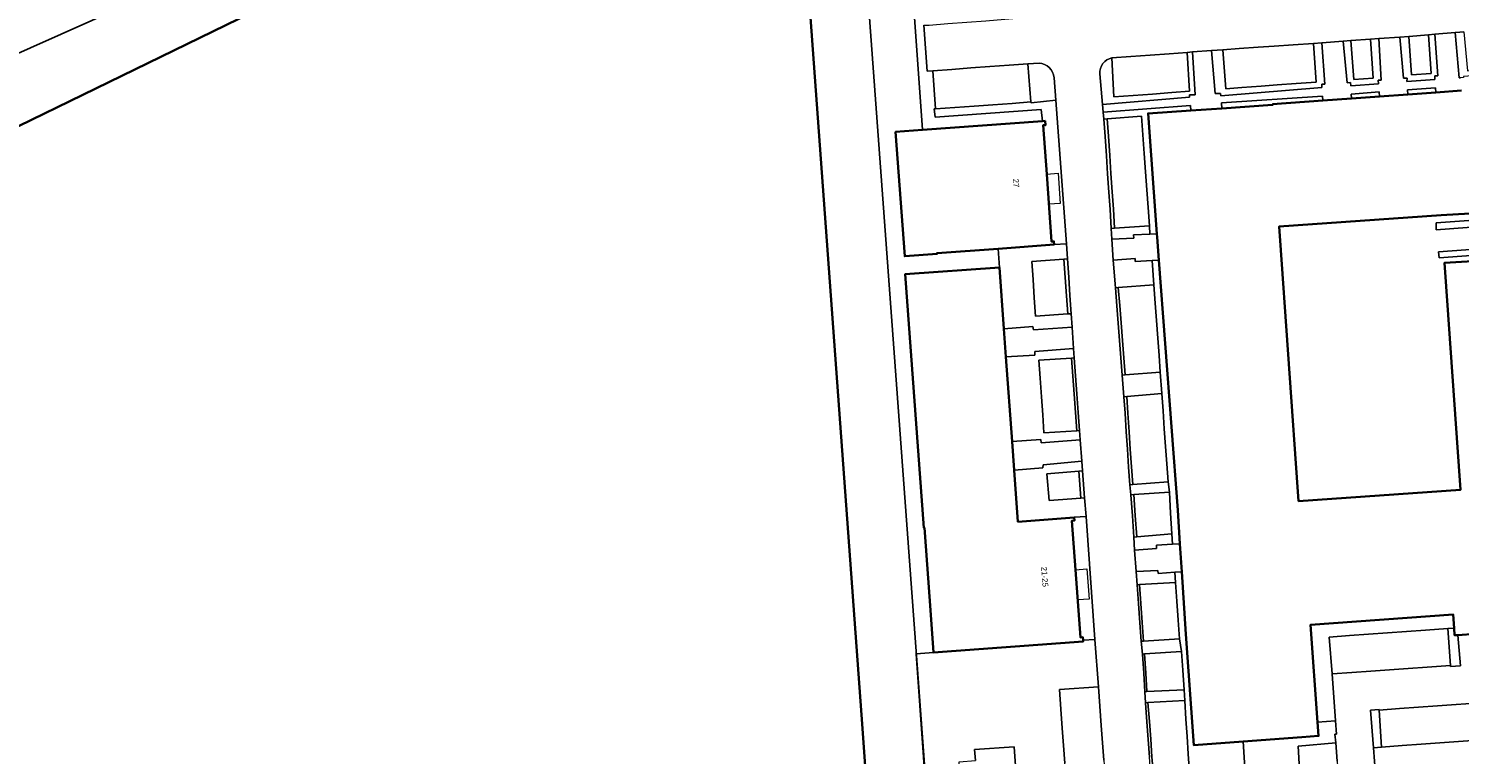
# Model space of a CAD drawing. Header units: metres. Extents: x 163628 to 167855, y 402678 to 405435.
# Tile 91 of 256: x 164349 to 164538, y 403246 to 403342. Entities that reach past the tile are written whole.
import ezdxf
from ezdxf.enums import TextEntityAlignment as Align

# ---------------------------------------------------------------- set-up
doc = ezdxf.new("R2010")
doc.units = ezdxf.units.M
for name, color, linetype, lineweight in [('X-CA190022.004-UO-BGT_Ondergrond$0$GE_314_WGDRijbaanLokaleweg_Vlak_GEM', 253, 'Continuous', 9), ('X-CA190022.004-UO-BGT_Ondergrond$0$GE_317_WGDVoetpad_Vlak_GEM', 253, 'Continuous', 9), ('X-CA190022.004-UO-BGT_Ondergrond$0$GE_320_WGDParkeervlak_Vlak_GEM', 253, 'Continuous', 9), ('X-CA190022.004-UO-BGT_Ondergrond$0$GE_322_WGDInrit_Vlak_GEM', 253, 'Continuous', 9), ('X-CA190022.004-UO-BGT_Ondergrond$0$GE_363_OWGBerm_openverharding_Vlak_GEM', 253, 'Continuous', 9), ('X-CA190022.004-UO-BGT_Ondergrond$0$GE_366_OWGBerm_groenvoorziening_Vlak_GEM', 253, 'Continuous', 9), ('X-CA190022.004-UO-BGT_Ondergrond$0$GE_367_OWGBerm_groenvoorziening_grasenk_GEM', 253, 'Continuous', 9), ('X-CA190022.004-UO-BGT_Ondergrond$0$GE_401_OTDErf_Vlak_GEM', 253, 'Continuous', 9), ('X-CA190022.004-UO-BGT_Ondergrond$0$GE_4502_GBKN_Huisnummer_Lijn_GEM', 7, 'Continuous', 9), ('X-CA190022.004-UO-BGT_Ondergrond$0$GE_601_PNDgrondvlakpand_Vlak_MV_GEM', 34, 'Continuous', 35), ('X-CA190022.004-UO-BGT_Ondergrond$0$GE_632_GBILuifel_Inrichtend_Vlak_GEM', 253, 'Continuous', 9), ('X-CA190022.004-UO-KAD_Percelen$0$B-WE-KG-GRENS_PERCEEL-GV', 150, 'Continuous', 9), ('X-CA190022.004-UO-WHM_Riolering gemeente - drukleidingen_v0.1$0$Riool_onder_druk_pvc_leidingen_400_hgml', 214, 'X-CA190022.004-UO-WHM_Riolering gemeente - drukleidingen_v0.1$0$1-200 PERSLEIDING', 25)]:
    doc.layers.add(name, color=color, linetype=linetype, lineweight=lineweight)
doc.layers.add('X-CA190022.004-UO-KL_Wenstracé_v0.3$0$N-WE-KL-TRACE_WENSTRACE-G 1.5m', color=24, linetype='Continuous', lineweight=35, transparency=0.6)
doc.styles.add('X-CA190022.004-UO-BGT_Ondergrond$0$BGT_NAR', font='arial.ttf', dxfattribs={"height": 1})
doc.styles.add('X-CA190022.004-UO-WHM_Riolering gemeente - drukleidingen_v0.1$0$NLCS-ISO', font='NLCS-ISO.ttf')
doc.linetypes.add('X-CA190022.004-UO-WHM_Riolering gemeente - drukleidingen_v0.1$0$1-200 PERSLEIDING', pattern='A,1.5,-0.6,["PERS",X-CA190022.004-UO-WHM_Riolering gemeente - drukleidingen_v0.1$0$NLCS-ISO,S=0.24,R=0,X=-0.5,Y=-0.12],-0.65', length=2.75)

msp = doc.modelspace()

# ---------------------------------------------------------------- linework, layer by layer
at = {"layer": 'X-CA190022.004-UO-BGT_Ondergrond$0$GE_314_WGDRijbaanLokaleweg_Vlak_GEM', "flags": 128}
for points in [[(164482.365, 403337.417), (164480.873, 403337.31), (164478.398, 403337.132), (164475.863, 403336.95), (164473.335, 403336.768), (164470.835, 403336.588), (164468.294, 403336.405), (164467.555, 403336.368), (164467.129, 403342.43), (164467.819, 403342.449), (164470.288, 403342.64), (164472.802, 403342.835), (164475.326, 403343.031), (164477.84, 403343.226), (164480.471, 403343.43), (164481.806, 403343.55), (164484.358, 403343.727), (164486.849, 403343.899), (164489.448, 403344.078), (164491.867, 403344.246)], [(164538.589, 403341.556), (164537.538, 403341.467), (164537.429, 403341.458), (164534.741, 403341.23), (164533.908, 403341.159), (164531.294, 403340.947), (164530.138, 403340.861), (164527.319, 403340.651), (164526.242, 403340.571), (164523.652, 403340.386), (164522.615, 403340.309), (164519.78, 403340.1), (164518.694, 403340.02), (164516.01, 403339.832), (164513.493, 403339.656), (164511.361, 403339.506), (164508.869, 403339.332), (164506.703, 403339.18), (164505.189, 403339.069), (164502.681, 403338.886), (164501.972, 403338.834), (164499.588, 403338.659), (164497.061, 403338.473), (164494.5, 403338.284), (164492.013, 403338.101)], [(164490.925, 403245.14), (164490.76, 403247.436), (164490.595, 403249.73), (164490.413, 403252.271), (164490.227, 403254.859), (164489.764, 403261.132), (164488.598, 403277.421), (164488.396, 403279.869), (164488.134, 403283.459), (164488.037, 403284.744), (164487.826, 403287.53), (164487.732, 403288.779), (164487.556, 403291.179), (164487.377, 403293.631), (164487.204, 403296), (164487.029, 403298.389), (164486.944, 403299.618), (164486.747, 403302.471), (164486.624, 403304.247), (164486.458, 403306.661), (164486.291, 403309.077), (164486.124, 403311.494), (164485.985, 403313.507), (164484.599, 403332.519), (164484.354, 403335.477)], [(164490.422, 403335.994), (164490.776, 403331.937), (164490.864, 403330.932), (164490.945, 403329.998), (164491.101, 403327.721), (164491.276, 403325.157), (164491.44, 403322.758), (164491.605, 403320.341), (164491.762, 403318.048), (164491.934, 403315.533), (164492.006, 403314.115), (164492.188, 403311.344), (164492.475, 403307.683), (164492.662, 403305.291), (164492.841, 403303.009), (164493.023, 403300.68), (164493.203, 403298.385), (164493.38, 403296.123), (164493.605, 403293.252)], [(164491.88, 403322.782), (164492.045, 403320.368), (164492.202, 403318.071), (164492.374, 403315.562), (164491.934, 403315.533), (164491.762, 403318.048), (164491.605, 403320.341), (164491.44, 403322.758), (164491.276, 403325.157), (164491.101, 403327.721), (164490.945, 403329.998), (164491.384, 403330.031), (164491.541, 403327.739), (164491.716, 403325.181), (164491.88, 403322.782)], [(164486.291, 403309.077), (164486.458, 403306.661), (164486.624, 403304.247), (164486.17, 403304.214), (164486.003, 403306.63), (164485.836, 403309.049), (164485.67, 403311.462), (164486.124, 403311.494), (164486.291, 403309.077)], [(164493.227, 403303.035), (164493.409, 403300.706), (164493.589, 403298.409), (164493.766, 403296.151), (164493.38, 403296.123), (164493.203, 403298.385), (164493.023, 403300.68), (164492.841, 403303.009), (164492.662, 403305.291), (164492.475, 403307.683), (164492.861, 403307.711), (164493.048, 403305.316), (164493.227, 403303.035)], [(164487.377, 403293.631), (164487.556, 403291.179), (164487.732, 403288.779), (164487.377, 403288.757), (164487.202, 403291.155), (164487.023, 403293.602), (164486.849, 403295.979), (164486.674, 403298.366), (164487.029, 403298.389), (164487.204, 403296), (164487.377, 403293.631)], [(164494.295, 403288.627), (164494.449, 403286.319), (164494.605, 403283.983), (164494.763, 403281.62), (164494.384, 403281.589), (164494.226, 403283.95), (164494.07, 403286.291), (164493.916, 403288.598), (164493.751, 403291.073), (164493.605, 403293.252), (164493.984, 403293.285), (164494.13, 403291.095), (164494.295, 403288.627)], [(164493.605, 403293.252), (164493.751, 403291.073), (164493.916, 403288.598), (164494.07, 403286.291), (164494.226, 403283.95), (164494.384, 403281.589), (164494.526, 403280.288), (164494.716, 403277.5), (164494.908, 403274.679), (164495.001, 403272.964), (164495.223, 403270.12), (164495.344, 403268.367), (164495.526, 403265.866), (164495.711, 403263.326), (164495.889, 403260.876), (164496.047, 403259.194), (164496.215, 403256.657), (164496.378, 403254.2), (164496.466, 403252.745), (164496.652, 403250.233), (164496.826, 403247.887), (164496.999, 403245.554)], [(164488.134, 403283.459), (164488.396, 403279.869), (164487.914, 403279.831), (164487.616, 403283.416), (164488.134, 403283.459)], [(164495.111, 403277.527), (164495.303, 403274.713), (164494.908, 403274.679), (164494.716, 403277.5), (164494.526, 403280.288), (164494.921, 403280.315), (164495.111, 403277.527)], [(164495.831, 403265.886), (164496.015, 403263.347), (164496.194, 403260.896), (164495.889, 403260.876), (164495.711, 403263.326), (164495.526, 403265.866), (164495.344, 403268.367), (164495.649, 403268.384), (164495.831, 403265.886)], [(164521.815, 403245.013), (164521.651, 403247.454), (164521.53, 403248.566), (164521.749, 403248.589), (164521.619, 403250.33), (164521.152, 403256.572), (164523.777, 403256.755), (164526.259, 403256.929), (164528.734, 403257.102), (164531.221, 403257.277), (164533.751, 403257.454), (164536.827, 403257.669), (164536.836, 403257.553), (164538.135, 403257.652), (164537.8, 403261.701), (164540.133, 403261.872)], [(164496.324, 403259.211), (164496.491, 403256.678), (164496.655, 403254.213), (164496.378, 403254.2), (164496.215, 403256.657), (164496.047, 403259.194), (164496.324, 403259.211)], [(164560.026, 403254.137), (164557.563, 403253.959), (164555.101, 403253.781), (164552.6, 403253.601), (164550.076, 403253.418), (164547.536, 403253.235), (164545.011, 403253.053), (164542.548, 403252.875), (164540.114, 403252.699), (164537.577, 403252.516), (164535.099, 403252.337), (164532.599, 403252.157), (164530.097, 403251.976), (164527.382, 403251.78), (164527.378, 403251.839), (164526.257, 403251.758), (164526.626, 403246.795), (164527.15, 403239.73)], [(164496.968, 403250.254), (164497.142, 403247.912), (164497.314, 403245.58), (164497.494, 403243.151), (164497.178, 403243.131), (164496.999, 403245.554), (164496.826, 403247.887), (164496.652, 403250.233), (164496.466, 403252.745), (164496.782, 403252.764), (164496.968, 403250.254)]]:
    msp.add_lwpolyline(points, dxfattribs=at)
at = {"layer": 'X-CA190022.004-UO-BGT_Ondergrond$0$GE_314_WGDRijbaanLokaleweg_Vlak_GEM'}
for centre, radius, start, end in [((164482.227, 403335.286), 2.136, 5.13635, 86.29269), ((164492.409, 403336.147), 1.993, 101.47143, 184.41551)]:
    msp.add_arc(centre, radius, start, end, dxfattribs=at)
at = {"layer": 'X-CA190022.004-UO-BGT_Ondergrond$0$GE_317_WGDVoetpad_Vlak_GEM', "flags": 128}
for points in [[(164538.259, 403333.786), (164534.868, 403333.538), (164534.824, 403334.137), (164531.145, 403333.868), (164531.188, 403333.269), (164527.427, 403332.994), (164527.383, 403333.593), (164523.69, 403333.323), (164523.734, 403332.724), (164519.929, 403332.446), (164519.885, 403333.045), (164506.499, 403332.135), (164506.547, 403331.421), (164502.459, 403331.139), (164502.407, 403331.819), (164490.864, 403330.932), (164490.776, 403331.937), (164502.288, 403332.913), (164502.294, 403333.197), (164503.039, 403333.197), (164502.681, 403338.886), (164505.189, 403339.069), (164505.662, 403333.387), (164506.37, 403333.398), (164506.432, 403333.094), (164519.803, 403334.17), (164519.78, 403334.612), (164520.199, 403334.634), (164519.78, 403340.1), (164522.615, 403340.309), (164523.139, 403334.795), (164523.573, 403334.868), (164523.612, 403334.394), (164527.304, 403334.679), (164527.257, 403335.14), (164527.666, 403335.164), (164527.319, 403340.651), (164530.138, 403340.861), (164530.613, 403335.402), (164531.069, 403335.439), (164531.062, 403334.999), (164534.742, 403335.263), (164534.755, 403335.737), (164535.135, 403335.741), (164534.741, 403341.23), (164537.429, 403341.458)], [(164537.429, 403341.458), (164537.986, 403335.469), (164538.135, 403335.478)], [(164484.599, 403332.519), (164485.985, 403313.507), (164484.368, 403313.39), (164484.337, 403313.815), (164484.024, 403313.799), (164483.383, 403322.735), (164482.91, 403329.194), (164483.23, 403329.218), (164483.19, 403329.757), (164482.831, 403329.731), (164482.651, 403331.281), (164468.628, 403330.255), (164468.493, 403331.345), (164468.66, 403331.355), (164471.228, 403331.541), (164473.784, 403331.726), (164476.27, 403331.906), (164478.789, 403332.088), (164481.288, 403332.269), (164481.306, 403332.17), (164484.599, 403332.519)], [(164497.988, 403314.388), (164498.22, 403311.339), (164497.352, 403311.282), (164495.108, 403311.135), (164495.082, 403311.534), (164492.188, 403311.344), (164492.006, 403314.115), (164494.902, 403314.262), (164494.882, 403314.662), (164497.052, 403314.772), (164497.957, 403314.818), (164497.988, 403314.388)], [(164486.747, 403302.471), (164486.944, 403299.618), (164481.803, 403299.235), (164481.806, 403298.755), (164477.989, 403298.526), (164477.717, 403302.256), (164481.56, 403302.536), (164481.617, 403302.1), (164486.747, 403302.471)], [(164487.826, 403287.53), (164488.037, 403284.744), (164482.898, 403284.232), (164482.887, 403283.823), (164479.082, 403283.552), (164478.806, 403287.327), (164482.619, 403287.589), (164482.648, 403287.141), (164487.826, 403287.53)], [(164488.598, 403277.421), (164489.764, 403261.132), (164488.208, 403261.021), (164488.172, 403261.415), (164487.853, 403261.386), (164487.192, 403270.357), (164486.719, 403276.836), (164487.038, 403276.859), (164487.01, 403277.251), (164487.007, 403277.29), (164488.598, 403277.421)], [(164501.019, 403273.798), (164501.256, 403270.067), (164500.339, 403270.009), (164498.144, 403269.869), (164498.071, 403270.262), (164495.223, 403270.12), (164495.001, 403272.964), (164497.92, 403273.176), (164497.903, 403273.6), (164500.044, 403273.736), (164501.019, 403273.798)], [(164536.46, 403262.568), (164533.497, 403262.355), (164530.994, 403262.175), (164528.488, 403261.995), (164525.954, 403261.813), (164523.466, 403261.634), (164520.788, 403261.442), (164521.152, 403256.572), (164521.619, 403250.33), (164519.238, 403250.155), (164518.29, 403263.05), (164537.17, 403264.44), (164537.301, 403262.628), (164536.46, 403262.568)]]:
    msp.add_lwpolyline(points, dxfattribs=at)
at = {"layer": 'X-CA190022.004-UO-BGT_Ondergrond$0$GE_320_WGDParkeervlak_Vlak_GEM', "flags": 128}
for points in [[(164533.908, 403341.159), (164534.254, 403336.021), (164531.644, 403335.873), (164531.294, 403340.947), (164533.908, 403341.159)], [(164501.972, 403338.834), (164502.289, 403333.679), (164499.942, 403333.51), (164497.366, 403333.325), (164494.835, 403333.143), (164492.283, 403332.96), (164492.013, 403338.101), (164494.5, 403338.284), (164497.061, 403338.473), (164499.588, 403338.659), (164501.972, 403338.834)], [(164518.694, 403340.02), (164519.051, 403334.903), (164516.393, 403334.709), (164513.897, 403334.526), (164511.767, 403334.371), (164509.225, 403334.185), (164507.076, 403334.028), (164506.703, 403339.18), (164508.869, 403339.332), (164511.361, 403339.506), (164513.493, 403339.656), (164516.01, 403339.832), (164518.694, 403340.02)], [(164526.242, 403340.571), (164526.611, 403335.42), (164524.035, 403335.252), (164523.652, 403340.386), (164526.242, 403340.571)], [(164480.873, 403337.31), (164481.288, 403332.269), (164478.789, 403332.088), (164476.27, 403331.906), (164473.784, 403331.726), (164471.228, 403331.541), (164468.66, 403331.355), (164468.294, 403336.405), (164470.835, 403336.588), (164473.335, 403336.768), (164475.863, 403336.95), (164478.398, 403337.132), (164480.873, 403337.31)], [(164496.819, 403318.313), (164496.997, 403315.863), (164492.374, 403315.562), (164492.202, 403318.071), (164492.045, 403320.368), (164491.88, 403322.782), (164491.716, 403325.181), (164491.541, 403327.739), (164491.384, 403330.031), (164495.943, 403330.378), (164496.121, 403327.927), (164496.302, 403325.428), (164496.476, 403323.033), (164496.65, 403320.644), (164496.819, 403318.313)], [(164485.836, 403309.049), (164486.003, 403306.63), (164486.17, 403304.214), (164481.915, 403303.911), (164481.742, 403306.341), (164481.568, 403308.787), (164481.399, 403311.157), (164485.67, 403311.462), (164485.836, 403309.049)], [(164497.741, 403305.623), (164497.906, 403303.348), (164498.075, 403301.013), (164498.244, 403298.693), (164498.404, 403296.488), (164493.766, 403296.151), (164493.589, 403298.409), (164493.409, 403300.706), (164493.227, 403303.035), (164493.048, 403305.316), (164492.861, 403307.711), (164497.564, 403308.052), (164497.741, 403305.623)], [(164487.023, 403293.602), (164487.202, 403291.155), (164487.377, 403288.757), (164483.016, 403288.482), (164482.847, 403290.857), (164482.676, 403293.247), (164482.5, 403295.713), (164482.331, 403298.085), (164486.674, 403298.366), (164486.849, 403295.979), (164487.023, 403293.602)], [(164498.948, 403288.991), (164499.117, 403286.666), (164499.283, 403284.384), (164499.456, 403281.998), (164494.763, 403281.62), (164494.605, 403283.983), (164494.449, 403286.319), (164494.295, 403288.627), (164494.13, 403291.095), (164493.984, 403293.285), (164498.607, 403293.69), (164498.775, 403291.372), (164498.948, 403288.991)], [(164487.616, 403283.416), (164487.914, 403279.831), (164483.685, 403279.495), (164483.398, 403283.065), (164487.616, 403283.416)], [(164499.614, 403280.635), (164499.786, 403277.853), (164499.956, 403275.112), (164495.303, 403274.713), (164495.111, 403277.527), (164494.921, 403280.315), (164499.614, 403280.635)], [(164500.603, 403266.207), (164500.786, 403263.676), (164500.966, 403261.208), (164496.194, 403260.896), (164496.015, 403263.347), (164495.831, 403265.886), (164495.649, 403268.384), (164500.425, 403268.651), (164500.603, 403266.207)], [(164536.46, 403262.568), (164536.827, 403257.669), (164533.751, 403257.454), (164531.221, 403257.277), (164528.734, 403257.102), (164526.259, 403256.929), (164523.777, 403256.755), (164521.152, 403256.572), (164520.788, 403261.442), (164523.466, 403261.634), (164525.954, 403261.813), (164528.488, 403261.995), (164530.994, 403262.175), (164533.497, 403262.355), (164536.46, 403262.568)], [(164501.226, 403259.513), (164501.387, 403257.042), (164501.557, 403254.439), (164496.655, 403254.213), (164496.491, 403256.678), (164496.324, 403259.211), (164501.226, 403259.513)], [(164490.76, 403247.436), (164490.925, 403245.14), (164491.102, 403242.678), (164485.965, 403242.299), (164485.783, 403244.766), (164485.612, 403247.074), (164485.442, 403249.371), (164485.255, 403251.912), (164485.065, 403254.481), (164490.227, 403254.859), (164490.413, 403252.271), (164490.595, 403249.73), (164490.76, 403247.436)], [(164501.808, 403250.586), (164501.958, 403248.291), (164502.108, 403245.982), (164502.273, 403243.456), (164497.494, 403243.151), (164497.314, 403245.58), (164497.142, 403247.912), (164496.968, 403250.254), (164496.782, 403252.764), (164501.647, 403253.058), (164501.808, 403250.586)], [(164540.359, 403247.796), (164537.877, 403247.615), (164535.434, 403247.437), (164532.961, 403247.257), (164530.441, 403247.074), (164527.681, 403246.873), (164527.382, 403251.78), (164530.097, 403251.976), (164532.599, 403252.157), (164535.099, 403252.337), (164537.577, 403252.516), (164540.114, 403252.699)], [(164521.815, 403245.013), (164521.984, 403242.503), (164522.157, 403239.924), (164517.139, 403239.55), (164516.968, 403242.203), (164516.811, 403244.648), (164516.658, 403247.018), (164521.651, 403247.454), (164521.815, 403245.013)]]:
    msp.add_lwpolyline(points, dxfattribs=at)
at = {"layer": 'X-CA190022.004-UO-BGT_Ondergrond$0$GE_322_WGDInrit_Vlak_GEM', "flags": 128}
msp.add_lwpolyline([(164516.811, 403244.648), (164516.968, 403242.203), (164514.217, 403242.024), (164514.428, 403238.799), (164514.495, 403237.772), (164510.048, 403237.474), (164509.979, 403238.504), (164509.368, 403247.627), (164517.134, 403248.196), (164519.37, 403248.36), (164519.238, 403250.155), (164521.619, 403250.33), (164521.749, 403248.589), (164521.53, 403248.566), (164521.651, 403247.454), (164516.658, 403247.018), (164516.811, 403244.648)], dxfattribs=at)
at = {"layer": 'X-CA190022.004-UO-BGT_Ondergrond$0$GE_363_OWGBerm_openverharding_Vlak_GEM', "flags": 128}
msp.add_lwpolyline([(164488.896, 403241.278), (164489.23, 403236.084), (164489.235, 403236.007), (164483.672, 403235.621), (164472.368, 403232.903), (164469.459, 403234.533), (164468.135, 403236.033), (164467.696, 403237.131), (164467.603, 403238.133), (164470.416, 403238.247), (164470.561, 403236.48), (164472.285, 403236.636), (164471.777, 403244.923), (164473.938, 403245.119), (164473.806, 403246.567), (164479.068, 403246.918), (164479.498, 403240.644), (164488.896, 403241.278)], dxfattribs=at)
at = {"layer": 'X-CA190022.004-UO-BGT_Ondergrond$0$GE_366_OWGBerm_groenvoorziening_Vlak_GEM', "flags": 128}
for points in [[(164467.129, 403342.43), (164467.555, 403336.368), (164468.294, 403336.405), (164468.66, 403331.355), (164468.493, 403331.345), (164468.628, 403330.255), (164482.651, 403331.281), (164482.831, 403329.731), (164466.922, 403328.57), (164465.484, 403349.041)], [(164527.257, 403335.14), (164527.304, 403334.679), (164523.612, 403334.394), (164523.573, 403334.868), (164523.139, 403334.795), (164522.615, 403340.309), (164523.652, 403340.386), (164524.035, 403335.252), (164526.611, 403335.42), (164526.242, 403340.571), (164527.319, 403340.651), (164527.666, 403335.164), (164527.257, 403335.14)], [(164534.755, 403335.737), (164534.742, 403335.263), (164531.062, 403334.999), (164531.069, 403335.439), (164530.613, 403335.402), (164530.138, 403340.861), (164531.294, 403340.947), (164531.644, 403335.873), (164534.254, 403336.021), (164533.908, 403341.159), (164534.741, 403341.23), (164535.135, 403335.741), (164534.755, 403335.737)], [(164553.782, 403341.901), (164559.25, 403337.137), (164557.734, 403337.067), (164557.69, 403337.065), (164556.737, 403336.994), (164538.536, 403335.643), (164538.539, 403335.507), (164538.135, 403335.478), (164537.986, 403335.469), (164537.429, 403341.458), (164537.538, 403341.467), (164538.589, 403341.556), (164539.064, 403336.399), (164541.484, 403336.562), (164544.033, 403336.733), (164546.589, 403336.904), (164549.111, 403337.074), (164551.707, 403337.248), (164554.119, 403337.41), (164553.782, 403341.901)], [(164492.013, 403338.101), (164492.283, 403332.96), (164494.835, 403333.143), (164497.366, 403333.325), (164499.942, 403333.51), (164502.289, 403333.679), (164501.972, 403338.834), (164502.681, 403338.886), (164503.039, 403333.197), (164502.294, 403333.197), (164502.288, 403332.913), (164490.776, 403331.937), (164490.422, 403335.994)], [(164519.78, 403340.1), (164520.199, 403334.634), (164519.78, 403334.612), (164519.803, 403334.17), (164506.432, 403333.094), (164506.37, 403333.398), (164505.662, 403333.387), (164505.189, 403339.069), (164506.703, 403339.18), (164507.076, 403334.028), (164509.225, 403334.185), (164511.767, 403334.371), (164513.897, 403334.526), (164516.393, 403334.709), (164519.051, 403334.903), (164518.694, 403340.02), (164519.78, 403340.1)], [(164484.354, 403335.477), (164484.599, 403332.519), (164481.306, 403332.17), (164481.288, 403332.269), (164480.873, 403337.31), (164482.365, 403337.417)], [(164519.929, 403332.446), (164513.28, 403331.96), (164513.286, 403331.884), (164506.547, 403331.421), (164506.499, 403332.135), (164519.885, 403333.045), (164519.929, 403332.446)], [(164527.383, 403333.593), (164527.427, 403332.994), (164523.734, 403332.724), (164523.69, 403333.323), (164527.383, 403333.593)], [(164534.824, 403334.137), (164534.868, 403333.538), (164531.188, 403333.269), (164531.145, 403333.868), (164534.824, 403334.137)], [(164496.797, 403330.75), (164497.957, 403314.818), (164497.052, 403314.772), (164496.997, 403315.863), (164496.819, 403318.313), (164496.65, 403320.644), (164496.476, 403323.033), (164496.302, 403325.428), (164496.121, 403327.927), (164495.943, 403330.378), (164491.384, 403330.031), (164490.945, 403329.998), (164490.864, 403330.932), (164502.407, 403331.819), (164502.459, 403331.139), (164496.797, 403330.75)], [(164551.898, 403316.624), (164534.927, 403315.363), (164534.927, 403316.256), (164554.716, 403317.672), (164554.776, 403316.83), (164551.898, 403316.624)], [(164496.997, 403315.863), (164497.052, 403314.772), (164494.882, 403314.662), (164494.902, 403314.262), (164492.006, 403314.115), (164491.934, 403315.533), (164492.374, 403315.562), (164496.997, 403315.863)], [(164486.624, 403304.247), (164486.747, 403302.471), (164481.617, 403302.1), (164481.56, 403302.536), (164477.717, 403302.256), (164477.125, 403310.369), (164476.944, 403312.85), (164484.368, 403313.39), (164485.985, 403313.507), (164486.124, 403311.494), (164485.67, 403311.462), (164481.399, 403311.157), (164481.568, 403308.787), (164481.742, 403306.341), (164481.915, 403303.911), (164486.17, 403304.214), (164486.624, 403304.247)], [(164552.754, 403312.916), (164535.324, 403311.626), (164535.225, 403312.42), (164552.096, 403313.661), (164552.697, 403313.704), (164552.754, 403312.916)], [(164497.352, 403311.282), (164497.564, 403308.052), (164492.861, 403307.711), (164492.475, 403307.683), (164492.188, 403311.344), (164495.082, 403311.534), (164495.108, 403311.135), (164497.352, 403311.282)], [(164498.22, 403311.339), (164500.735, 403278.252), (164501.019, 403273.798), (164500.044, 403273.736), (164499.956, 403275.112), (164499.786, 403277.853), (164499.614, 403280.635), (164499.456, 403281.998), (164499.283, 403284.384), (164499.117, 403286.666), (164498.948, 403288.991), (164498.775, 403291.372), (164498.607, 403293.69), (164498.404, 403296.488), (164498.244, 403298.693), (164498.075, 403301.013), (164497.906, 403303.348), (164497.741, 403305.623), (164497.564, 403308.052), (164497.352, 403311.282), (164498.22, 403311.339)], [(164486.944, 403299.618), (164487.029, 403298.389), (164486.674, 403298.366), (164482.331, 403298.085), (164482.5, 403295.713), (164482.676, 403293.247), (164482.847, 403290.857), (164483.016, 403288.482), (164487.377, 403288.757), (164487.732, 403288.779), (164487.826, 403287.53), (164482.648, 403287.141), (164482.619, 403287.589), (164478.806, 403287.327), (164477.989, 403298.526), (164481.806, 403298.755), (164481.803, 403299.235), (164486.944, 403299.618)], [(164498.404, 403296.488), (164498.607, 403293.69), (164493.984, 403293.285), (164493.605, 403293.252), (164493.38, 403296.123), (164493.766, 403296.151), (164498.404, 403296.488)], [(164487.616, 403283.416), (164483.398, 403283.065), (164483.685, 403279.495), (164487.914, 403279.831), (164488.396, 403279.869), (164488.598, 403277.421), (164487.007, 403277.29), (164487.01, 403277.251), (164479.581, 403276.709), (164479.082, 403283.552), (164482.887, 403283.823), (164482.898, 403284.232), (164488.037, 403284.744), (164488.134, 403283.459), (164487.616, 403283.416)], [(164499.456, 403281.998), (164499.614, 403280.635), (164494.921, 403280.315), (164494.526, 403280.288), (164494.384, 403281.589), (164494.763, 403281.62), (164499.456, 403281.998)], [(164499.956, 403275.112), (164500.044, 403273.736), (164497.903, 403273.6), (164497.92, 403273.176), (164495.001, 403272.964), (164494.908, 403274.679), (164495.303, 403274.713), (164499.956, 403275.112)], [(164500.339, 403270.009), (164500.425, 403268.651), (164495.649, 403268.384), (164495.344, 403268.367), (164495.223, 403270.12), (164498.071, 403270.262), (164498.144, 403269.869), (164500.339, 403270.009)], [(164500.966, 403261.208), (164501.226, 403259.513), (164496.324, 403259.211), (164496.047, 403259.194), (164495.889, 403260.876), (164496.194, 403260.896), (164500.966, 403261.208)], [(164537.8, 403261.701), (164538.135, 403257.652), (164536.836, 403257.553), (164536.827, 403257.669), (164536.46, 403262.568), (164537.301, 403262.628), (164537.37, 403261.67), (164537.8, 403261.701)], [(164501.557, 403254.439), (164501.647, 403253.058), (164496.782, 403252.764), (164496.466, 403252.745), (164496.378, 403254.2), (164496.655, 403254.213), (164501.557, 403254.439)], [(164527.382, 403251.78), (164527.681, 403246.873), (164526.626, 403246.795), (164526.257, 403251.758), (164527.378, 403251.839), (164527.382, 403251.78)]]:
    msp.add_lwpolyline(points, dxfattribs=at)
at = {"layer": 'X-CA190022.004-UO-BGT_Ondergrond$0$GE_366_OWGBerm_groenvoorziening_Vlak_GEM', "extrusion": (0, 0, -1)}
for centre, radius, start, end in [((-164482.227, 403335.286), 2.136, 93.70731, 174.86365), ((-164492.409, 403336.147), 1.993, 355.58449, 78.52857)]:
    msp.add_arc(centre, radius, start, end, dxfattribs=at)
at = {"layer": 'X-CA190022.004-UO-BGT_Ondergrond$0$GE_367_OWGBerm_groenvoorziening_grasenk_GEM', "flags": 128}
for points in [[(164502.273, 403243.456), (164502.108, 403245.982), (164501.958, 403248.291), (164501.808, 403250.586), (164501.647, 403253.058), (164501.557, 403254.439), (164501.387, 403257.042), (164501.226, 403259.513), (164500.966, 403261.208), (164500.786, 403263.676), (164500.603, 403266.207), (164500.425, 403268.651), (164500.339, 403270.009), (164501.256, 403270.067), (164501.78, 403261.84)], [(164467.552, 403238.691), (164466.082, 403259.242), (164468.41, 403259.41), (164488.224, 403260.853), (164488.208, 403261.021), (164489.764, 403261.132), (164490.227, 403254.859), (164485.065, 403254.481), (164485.255, 403251.912), (164485.442, 403249.371), (164485.612, 403247.074)], [(164501.78, 403261.84), (164502.85, 403247.15), (164509.368, 403247.627), (164509.979, 403238.504)], [(164527.15, 403239.73), (164526.626, 403246.795), (164527.681, 403246.873), (164530.441, 403247.074), (164532.961, 403247.257), (164535.434, 403247.437), (164537.877, 403247.615), (164540.359, 403247.796), (164542.859, 403247.978), (164545.379, 403248.161), (164547.849, 403248.341), (164550.362, 403248.524), (164552.888, 403248.708), (164555.4, 403248.89), (164557.829, 403249.067), (164560.349, 403249.251), (164562.851, 403249.433), (164565.333, 403249.613), (164567.824, 403249.795), (164570.193, 403249.967), (164571.3, 403250.05)], [(164479.498, 403240.644), (164479.068, 403246.918), (164473.806, 403246.567), (164473.938, 403245.119)], [(164485.612, 403247.074), (164485.783, 403244.766)]]:
    msp.add_lwpolyline(points, dxfattribs=at)
at = {"layer": 'X-CA190022.004-UO-BGT_Ondergrond$0$GE_401_OTDErf_Vlak_GEM', "flags": 128}
for points in [[(164459.34, 403244.36), (164458.98, 403249.35), (164451.064, 403357.976), (164450.697, 403362.962), (164410.791, 403360.027), (164331.744, 403321.501), (164292.812, 403296.784), (164225.762, 403249.94), (164227.415, 403227.365)], [(164465.484, 403349.041), (164466.922, 403328.57), (164463.383, 403328.312), (164464.585, 403311.841), (164468.873, 403312.154), (164468.865, 403312.263), (164476.944, 403312.85), (164477.125, 403310.369), (164464.638, 403309.458), (164467.105, 403275.919), (164467.206, 403275.916), (164468.05, 403264.4), (164468.41, 403259.41), (164466.082, 403259.242), (164467.552, 403238.691)], [(164536.033, 403310.998), (164538.161, 403280.949), (164516.713, 403279.433), (164514.139, 403315.773), (164535.587, 403317.289), (164551.76, 403318.21), (164554.662, 403318.424), (164554.716, 403317.672), (164534.927, 403316.256), (164534.927, 403315.363), (164551.898, 403316.624), (164552.096, 403313.661), (164535.225, 403312.42), (164535.324, 403311.626), (164552.754, 403312.916), (164552.598, 403312.082), (164551.852, 403312.009), (164551.862, 403311.9), (164536.033, 403310.998)]]:
    msp.add_lwpolyline(points, dxfattribs=at)
at = {"layer": 'X-CA190022.004-UO-BGT_Ondergrond$0$GE_601_PNDgrondvlakpand_Vlak_MV_GEM', "flags": 128}
for points in [[(164451.064, 403357.976), (164458.98, 403249.35), (164459.34, 403244.36), (164453.748, 403243.95), (164453.34, 403243.92), (164337.868, 403235.458), (164335.639, 403265.866), (164304.86, 403263.604), (164305.46, 403255.426), (164303.66, 403253.318), (164305.028, 403234.668), (164297.717, 403234.125), (164297.797, 403232.527), (164272.587, 403230.678), (164261.787, 403229.886), (164227.415, 403227.365), (164225.762, 403249.94), (164292.812, 403296.784), (164331.744, 403321.501), (164410.791, 403360.027), (164450.697, 403362.962), (164451.064, 403357.976)], [(164540.133, 403261.872), (164537.8, 403261.701), (164537.37, 403261.67), (164537.301, 403262.628), (164537.17, 403264.44), (164518.29, 403263.05), (164519.238, 403250.155), (164519.37, 403248.36), (164517.134, 403248.196), (164509.368, 403247.627), (164502.85, 403247.15), (164501.78, 403261.84), (164501.256, 403270.067), (164501.019, 403273.798), (164500.735, 403278.252), (164498.22, 403311.339), (164497.988, 403314.388), (164497.957, 403314.818), (164496.797, 403330.75), (164502.459, 403331.139), (164506.547, 403331.421), (164513.286, 403331.884), (164513.28, 403331.96), (164519.929, 403332.446), (164523.734, 403332.724), (164527.427, 403332.994), (164531.188, 403333.269), (164534.868, 403333.538), (164538.259, 403333.786)], [(164483.19, 403329.757), (164483.23, 403329.218), (164482.91, 403329.194), (164483.383, 403322.735), (164484.024, 403313.799), (164484.337, 403313.815), (164484.368, 403313.39), (164476.944, 403312.85), (164468.865, 403312.263), (164468.873, 403312.154), (164464.585, 403311.841), (164463.383, 403328.312), (164466.922, 403328.57), (164482.831, 403329.731), (164483.19, 403329.757)], [(164551.76, 403318.21), (164535.587, 403317.289), (164514.139, 403315.773), (164516.713, 403279.433), (164538.161, 403280.949), (164536.033, 403310.998), (164551.862, 403311.9)], [(164478.806, 403287.327), (164479.082, 403283.552), (164479.581, 403276.709), (164487.01, 403277.251), (164487.038, 403276.859), (164486.719, 403276.836), (164487.192, 403270.357), (164487.853, 403261.386), (164488.172, 403261.415), (164488.208, 403261.021), (164488.224, 403260.853), (164468.41, 403259.41), (164468.05, 403264.4), (164467.206, 403275.916), (164467.105, 403275.919), (164464.638, 403309.458), (164477.125, 403310.369), (164477.717, 403302.256), (164477.989, 403298.526), (164478.806, 403287.327)]]:
    msp.add_lwpolyline(points, dxfattribs=at)
at = {"layer": 'X-CA190022.004-UO-BGT_Ondergrond$0$GE_632_GBILuifel_Inrichtend_Vlak_GEM', "flags": 128}
for points in [[(164483.383, 403322.735), (164484.896, 403322.863), (164485.179, 403318.824), (164483.67, 403318.739), (164483.383, 403322.735)], [(164487.192, 403270.357), (164488.705, 403270.465), (164489.006, 403266.463), (164487.487, 403266.35), (164487.192, 403270.357)]]:
    msp.add_lwpolyline(points, dxfattribs=at)
at = {"layer": 'X-CA190022.004-UO-KAD_Percelen$0$B-WE-KG-GRENS_PERCEEL-GV', "flags": 128}
msp.add_lwpolyline([(164544.858, 403363.307), (164534.917, 403373.194), (164522.841, 403385.879), (164517.544, 403391.725), (164504.551, 403406.066), (164495.298, 403416.903), (164489.76, 403414.442), (164486.08, 403417.995), (164468.748, 403410.406), (164455.428, 403404.573), (164455.852, 403398.81), (164456.621, 403388.359), (164467.899, 403234.987)], dxfattribs=at)
msp.add_lwpolyline([(164467.899, 403234.987), (164456.621, 403388.359), (164455.852, 403398.81), (164455.428, 403404.573), (164439.548, 403397.62), (164439.743, 403395.067), (164420.417, 403385.713), (164397.764, 403374.75), (164371.136, 403361.559), (164358.377, 403354.762), (164345.274, 403347.596), (164327.091, 403336.771), (164317.093, 403330.96), (164302.186, 403321.636), (164284.985, 403310.301), (164267.784, 403298.445), (164251.857, 403287.067), (164235.818, 403275.048), (164214.13, 403258.511), (164217.745, 403216.986), (164299.737, 403222.886)], close=True, dxfattribs=at)
at = {"layer": 'X-CA190022.004-UO-KL_Wenstracé_v0.3$0$N-WE-KL-TRACE_WENSTRACE-G 1.5m', "lineweight": 18, "ltscale": 0.2, "const_width": 1.5}
for points in [[(164198.985, 403282.025, -0.0073781), (164201.4, 403284.039, -0.0595078), (164393.732, 403404.994, 0.0046271), (164426.386, 403420.839, -0.1575726), (164449.348, 403424.273, 0.1543806), (164468.603, 403427.03), (164478.772, 403431.925)], [(164202.488, 403277.783, -0.0076441), (164204.86, 403279.763, -0.0595078), (164396.088, 403400.024, 0.0046271), (164428.833, 403415.914, -0.1575726), (164448.449, 403418.847, 0.1543806), (164470.988, 403422.074), (164483.38, 403428.039)]]:
    msp.add_lwpolyline(points, format="xyb", dxfattribs=at)
at = {"layer": 'X-CA190022.004-UO-WHM_Riolering gemeente - drukleidingen_v0.1$0$Riool_onder_druk_pvc_leidingen_400_hgml', "flags": 128}
msp.add_lwpolyline([(164042.416, 403051.52), (164054.784, 403065.6), (164057.152, 403068.608), (164073.04, 403088.384), (164083.152, 403108.128), (164084.848, 403116.544), (164085.328, 403121.44), (164086.592, 403128.224), (164088.224, 403135.392), (164104.832, 403154.336), (164123.12, 403173.696), (164137.664, 403189.056), (164142.704, 403192.768), (164144.784, 403193.152), (164147.808, 403192.352), (164154.912, 403188.864), (164160.08, 403186.624), (164166.336, 403183.808), (164174.864, 403200.896), (164186.784, 403216.512), (164191.792, 403223.168), (164196.592, 403229.024), (164201.536, 403234.88), (164209.936, 403243.584), (164220.448, 403253.248), (164237.568, 403266.592), (164267.664, 403287.584), (164280.048, 403296.288), (164290.352, 403303.456), (164312.336, 403317.408), (164326.624, 403326.688), (164344.784, 403337.632), (164361.072, 403344.864), (164373.536, 403350.656), (164389.344, 403358.848), (164394.256, 403361.952), (164457.408, 403390.88), (164481.408, 403401.856), (164488.976, 403412.864), (164490.976, 403415.808), (164492.48, 403417.088), (164495.52, 403418.592), (164503.904, 403422.688)], dxfattribs=at)

# ---------------------------------------------------------------- texts
at = {"layer": 'X-CA190022.004-UO-BGT_Ondergrond$0$GE_4502_GBKN_Huisnummer_Lijn_GEM', "style": 'X-CA190022.004-UO-BGT_Ondergrond$0$BGT_NAR'}
for s, p in [('27', (164479.335, 403321.539)), ('21-25', (164483.125, 403269.418))]:
    msp.add_text(s, height=0.75, rotation=274.2, dxfattribs=at).set_placement(p, align=Align.MIDDLE_CENTER)

doc.saveas('drawing.dxf')
